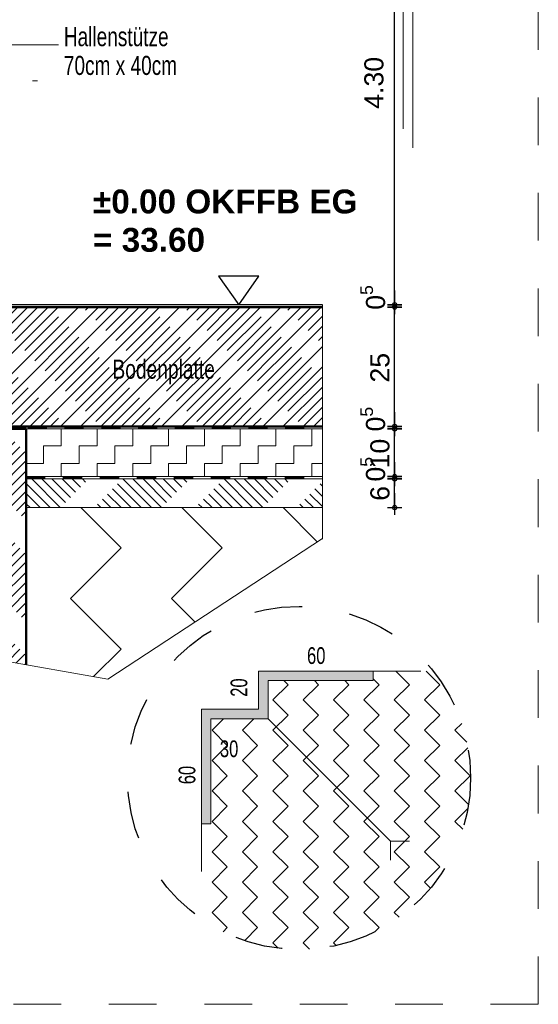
# Model space of a CAD drawing. Header units: metres. Extents: x 1333.9 to 1416.6, y -82.7 to -2.5.
# Tile 76 of 160: x 1408.5 to 1409.5, y -82.7 to -80.7. Entities that reach past the tile are written whole.
import ezdxf

# ---------------------------------------------------------------- set-up
doc = ezdxf.new("R2010")
doc.units = ezdxf.units.M
doc.header["$PDMODE"] = 65
for name, pattern in [('AUSGEZOGEN', [0]), ('PUNKT2_S9', [0.0015, 0, -0.0015]), ('STRICHLINIE2_S3', [0.055, 0.04, -0.015]), ('STRICHLINIE_S4', [0.08, 0.06, -0.02]), ('VERDECKT2_S2', [0.15, 0.1, -0.05])]:
    doc.linetypes.add(name, pattern=pattern)
doc.layers.add('XR$7$_42154', color=7, linetype='Continuous')
for name, color, linetype, lineweight in [('XR$7$Allgemein', 4, 'AUSGEZOGEN', 13), ('XR$7$Design', 4, 'AUSGEZOGEN', 13), ('XR$7$Fenster', 3, 'AUSGEZOGEN', 18), ('XR$7$Legende', 4, 'AUSGEZOGEN', 13), ('XR$7$Maßlinie 1_50', 7, 'AUSGEZOGEN', 25), ('XR$7$Muster', 4, 'AUSGEZOGEN', 13), ('XR$7$Schraffur', 4, 'AUSGEZOGEN', 13), ('XR$7$Text 1_100', 3, 'AUSGEZOGEN', 18), ('XR$7$Türen', 3, 'AUSGEZOGEN', 18), ('XR$7$Wand', 1, 'AUSGEZOGEN', 50), ('XR$7$Wand Mauerwerk tr', 42, 'AUSGEZOGEN', 18)]:
    doc.layers.add(name, color=color, linetype=linetype, lineweight=lineweight)
doc.styles.add('ARIAL', font='arial.ttf')
doc.dimstyles.new('DIMSTYLE_14', dxfattribs={"dimtxt": 0.04, "dimasz": 0.03, "dimexe": 0, "dimexo": 1e-06, "dimgap": 0.02, "dimtad": 2, "dimdec": 1, "dimlfac": 100, "dimrnd": 0.5, "dimzin": 4, "dimdsep": 46, "dimtxsty": 'ARIAL', "dimblk1": 'ALL_ML_KREIS', "dimblk2": 'ALL_ML_KREIS', "dimsah": 1, "dimcen": 0, "dimse1": 1, "dimse2": 1, "dimclrd": 7, "dimclre": 7, "dimclrt": 7, "dimadec": 0, "dimazin": 0, "dimtfac": 1, "dimtdec": 0, "dimtix": 1, "dimtmove": 2, "dimatfit": 3, "dimfxl": 0, "dimtvp": 1.2, "dimtzin": 0, "dimlwd": 0, "dimlwe": 25, "dimarcsym": 0})
doc.dimstyles.new('DIMSTYLE_15', dxfattribs={"dimtxt": 0.04, "dimasz": 0.03, "dimexe": 0, "dimexo": 1e-06, "dimgap": 0.02, "dimtad": 2, "dimdec": 1, "dimlfac": 100, "dimrnd": 0.5, "dimzin": 4, "dimdsep": 46, "dimtxsty": 'ARIAL', "dimblk1": 'ALL_ML_KREIS', "dimblk2": 'ALL_ML_KREIS', "dimsah": 1, "dimcen": 0, "dimse1": 1, "dimse2": 1, "dimclrd": 7, "dimclre": 7, "dimclrt": 7, "dimadec": 0, "dimazin": 0, "dimtfac": 1, "dimtdec": 0, "dimtix": 1, "dimtmove": 2, "dimatfit": 3, "dimfxl": 0, "dimtzin": 0, "dimlwd": 0, "dimlwe": 25, "dimarcsym": 0})
doc.dimstyles.new('DIMSTYLE_16', dxfattribs={"dimtxt": 0.03, "dimasz": 0.03, "dimexe": 0, "dimexo": 1e-06, "dimgap": 0.015, "dimtad": 2, "dimdec": 0, "dimlfac": 1000, "dimrnd": 5, "dimzin": 12, "dimdsep": 46, "dimtxsty": 'ARIAL', "dimblk1": 'ALL_ML_KREIS', "dimblk2": 'ALL_ML_KREIS', "dimsah": 1, "dimcen": 0, "dimse1": 1, "dimse2": 1, "dimclrd": 7, "dimclre": 7, "dimclrt": 7, "dimadec": 0, "dimazin": 0, "dimtfac": 1, "dimtdec": 0, "dimtix": 1, "dimtmove": 2, "dimatfit": 3, "dimfxl": 0, "dimtzin": 0, "dimlwd": 0, "dimlwe": 25, "dimarcsym": 0})

# ---------------------------------------------------------------- blocks, each defined once
blk = doc.blocks.new('NSY144')
at = {"color": 0, "linetype": 'ByBlock', "lineweight": -2}
for p, q in [((0.035, 0.05), (-0.035, 0.05)), ((-0.035, 0.05), (0, 0)), ((0, 0), (0.035, 0.05))]:
    blk.add_line(p, q, dxfattribs=at)
blk = doc.blocks.new('MUSTERELEMENT_0')
at = {"layer": 'XR$7$Design', "color": 4, "linetype": 'AUSGEZOGEN', "lineweight": 13, "transparency": 33554687}
for p, q in [((1408.314, -81.5222), (1408.3911, -81.5222)), ((1408.314, -81.5272), (1408.314, -81.5222)), ((1408.314, -81.5232), (1408.3525, -81.5232)), ((1408.314, -81.5242), (1408.3525, -81.5242)), ((1408.314, -81.5252), (1408.3525, -81.5252)), ((1408.314, -81.5262), (1408.3525, -81.5262)), ((1408.314, -81.5272), (1408.3911, -81.5272)), ((1408.3525, -81.5272), (1408.3525, -81.5222)), ((1408.3911, -81.5222), (1408.4682, -81.5222)), ((1408.3911, -81.5272), (1408.3911, -81.5222)), ((1408.3911, -81.5272), (1408.3911, -81.5222)), ((1408.3911, -81.5232), (1408.4296, -81.5232)), ((1408.3911, -81.5242), (1408.4296, -81.5242)), ((1408.3911, -81.5252), (1408.4296, -81.5252)), ((1408.3911, -81.5262), (1408.4296, -81.5262)), ((1408.3911, -81.5272), (1408.4682, -81.5272)), ((1408.4296, -81.5272), (1408.4296, -81.5222)), ((1408.4682, -81.5222), (1408.5453, -81.5222)), ((1408.4682, -81.5272), (1408.4682, -81.5222)), ((1408.4682, -81.5272), (1408.4682, -81.5222)), ((1408.4682, -81.5232), (1408.5067, -81.5232)), ((1408.4682, -81.5242), (1408.5067, -81.5242)), ((1408.4682, -81.5252), (1408.5067, -81.5252)), ((1408.4682, -81.5262), (1408.5067, -81.5262)), ((1408.4682, -81.5272), (1408.5453, -81.5272)), ((1408.5067, -81.5272), (1408.5067, -81.5222)), ((1408.5453, -81.5222), (1408.6223, -81.5222)), ((1408.5453, -81.5272), (1408.5453, -81.5222)), ((1408.5453, -81.5272), (1408.5453, -81.5222)), ((1408.5453, -81.5232), (1408.5838, -81.5232)), ((1408.5453, -81.5242), (1408.5838, -81.5242)), ((1408.5453, -81.5252), (1408.5838, -81.5252)), ((1408.5453, -81.5262), (1408.5838, -81.5262)), ((1408.5453, -81.5272), (1408.6223, -81.5272)), ((1408.5838, -81.5272), (1408.5838, -81.5222)), ((1408.6223, -81.5222), (1408.6994, -81.5222)), ((1408.6223, -81.5272), (1408.6223, -81.5222)), ((1408.6223, -81.5272), (1408.6223, -81.5222)), ((1408.6223, -81.5232), (1408.6609, -81.5232)), ((1408.6223, -81.5242), (1408.6609, -81.5242)), ((1408.6223, -81.5252), (1408.6609, -81.5252)), ((1408.6223, -81.5262), (1408.6609, -81.5262)), ((1408.6223, -81.5272), (1408.6994, -81.5272)), ((1408.6609, -81.5272), (1408.6609, -81.5222)), ((1408.6994, -81.5222), (1408.7765, -81.5222)), ((1408.6994, -81.5272), (1408.6994, -81.5222)), ((1408.6994, -81.5272), (1408.6994, -81.5222)), ((1408.6994, -81.5232), (1408.738, -81.5232)), ((1408.6994, -81.5242), (1408.738, -81.5242)), ((1408.6994, -81.5252), (1408.738, -81.5252)), ((1408.6994, -81.5262), (1408.738, -81.5262)), ((1408.6994, -81.5272), (1408.7765, -81.5272)), ((1408.738, -81.5272), (1408.738, -81.5222)), ((1408.7765, -81.5222), (1408.8536, -81.5222)), ((1408.7765, -81.5272), (1408.7765, -81.5222)), ((1408.7765, -81.5272), (1408.7765, -81.5222)), ((1408.7765, -81.5232), (1408.8151, -81.5232)), ((1408.7765, -81.5242), (1408.8151, -81.5242)), ((1408.7765, -81.5252), (1408.8151, -81.5252)), ((1408.7765, -81.5262), (1408.8151, -81.5262)), ((1408.7765, -81.5272), (1408.8536, -81.5272)), ((1408.8151, -81.5272), (1408.8151, -81.5222)), ((1408.8536, -81.5222), (1408.9307, -81.5222)), ((1408.8536, -81.5272), (1408.8536, -81.5222)), ((1408.8536, -81.5272), (1408.8536, -81.5222)), ((1408.8536, -81.5232), (1408.8921, -81.5232)), ((1408.8536, -81.5242), (1408.8921, -81.5242)), ((1408.8536, -81.5252), (1408.8921, -81.5252)), ((1408.8536, -81.5262), (1408.8921, -81.5262)), ((1408.8536, -81.5272), (1408.9307, -81.5272)), ((1408.8921, -81.5272), (1408.8921, -81.5222)), ((1408.9307, -81.5222), (1409.0078, -81.5222)), ((1408.9307, -81.5272), (1408.9307, -81.5222)), ((1408.9307, -81.5272), (1408.9307, -81.5222)), ((1408.9307, -81.5232), (1408.9692, -81.5232)), ((1408.9307, -81.5242), (1408.9692, -81.5242)), ((1408.9307, -81.5252), (1408.9692, -81.5252)), ((1408.9307, -81.5262), (1408.9692, -81.5262)), ((1408.9307, -81.5272), (1409.0078, -81.5272)), ((1408.9692, -81.5272), (1408.9692, -81.5222)), ((1409.0078, -81.5222), (1409.0849, -81.5222)), ((1409.0078, -81.5272), (1409.0078, -81.5222)), ((1409.0078, -81.5272), (1409.0078, -81.5222)), ((1409.0078, -81.5232), (1409.0463, -81.5232)), ((1409.0078, -81.5242), (1409.0463, -81.5242)), ((1409.0078, -81.5252), (1409.0463, -81.5252)), ((1409.0078, -81.5262), (1409.0463, -81.5262)), ((1409.0078, -81.5272), (1409.0849, -81.5272)), ((1409.0463, -81.5272), (1409.0463, -81.5222)), ((1409.0849, -81.5222), (1409.0849, -81.5222)), ((1409.0849, -81.5272), (1409.0849, -81.5222)), ((1409.0849, -81.5272), (1409.0849, -81.5222)), ((1409.0849, -81.5232), (1409.0849, -81.5232)), ((1409.0849, -81.5242), (1409.0849, -81.5242)), ((1409.0849, -81.5252), (1409.0849, -81.5252)), ((1409.0849, -81.5262), (1409.0849, -81.5262)), ((1409.0849, -81.5272), (1409.0849, -81.5272))]:
    blk.add_line(p, q, dxfattribs=at)
blk = doc.blocks.new('ALL_ML_KREIS')
at = {"color": 0, "linetype": 'ByBlock', "lineweight": -2}
for p, q in [((-1, 0), (0.5, 0)), ((0, -0.5), (0, 0.5))]:
    blk.add_line(p, q, dxfattribs=at)
blk.add_circle((0, 0), 0.15, dxfattribs=at)
blk = doc.blocks.new('*D280')
at = {"layer": 'DEFPOINTS', "color": 7, "linetype": 'AUSGEZOGEN', "lineweight": 25, "transparency": 33554687}
for p in [(1408.552, -80.246), (1408.552, -81.2672), (1409.2364, -81.2672)]:
    blk.add_point(p, dxfattribs=at)
at = {"layer": 'XR$7$Maßlinie 1_50', "color": 7, "linetype": 'AUSGEZOGEN', "lineweight": -2, "transparency": 33554687}
blk.add_line((1409.2364, -81.2672), (1409.2364, -80.246), dxfattribs=at)
at = {"layer": 'XR$7$Maßlinie 1_50', "color": 7, "linetype": 'AUSGEZOGEN', "lineweight": 25, "transparency": 33554687, "xscale": 0.03, "yscale": 0.03, "zscale": 0.03}
for p, rotation in [((1409.2364, -80.246), 90), ((1409.2364, -81.2672), 270)]:
    blk.add_blockref('ALL_ML_KREIS', p, dxfattribs=dict(at, rotation=rotation))
blk = doc.blocks.new('*D286')
at = {"layer": 'DEFPOINTS', "color": 7, "linetype": 'AUSGEZOGEN', "lineweight": 25, "transparency": 33554687}
for p in [(1409.0849, -81.6322), (1409.0849, -81.6922), (1409.2364, -81.6922)]:
    blk.add_point(p, dxfattribs=at)
at = {"layer": 'XR$7$Maßlinie 1_50', "color": 7, "linetype": 'AUSGEZOGEN', "lineweight": -2, "transparency": 33554687}
blk.add_line((1409.2364, -81.6922), (1409.2364, -81.6322), dxfattribs=at)
at = {"layer": 'XR$7$Maßlinie 1_50', "color": 7, "linetype": 'AUSGEZOGEN', "lineweight": 25, "transparency": 33554687, "xscale": 0.03, "yscale": 0.03, "zscale": 0.03}
for p, rotation in [((1409.2364, -81.6322), 90), ((1409.2364, -81.6922), 270)]:
    blk.add_blockref('ALL_ML_KREIS', p, dxfattribs=dict(at, rotation=rotation))
at = {"layer": 'XR$7$Maßlinie 1_50', "color": 7, "linetype": 'AUSGEZOGEN', "lineweight": 25, "transparency": 33554687, "insert": (1409.2057, -81.6625), "char_height": 0.04, "width": 0.12, "attachment_point": 5, "rotation": 90, "style": 'ARIAL'}
blk.add_mtext('\\A1;{\\A1;{6\\H0.026400;\\S^ ;}}', dxfattribs=at)
blk = doc.blocks.new('*D287')
at = {"layer": 'DEFPOINTS', "color": 7, "linetype": 'AUSGEZOGEN', "lineweight": 25, "transparency": 33554687}
for p in [(1409.0849, -81.6272), (1409.0849, -81.6322), (1409.2364, -81.6322)]:
    blk.add_point(p, dxfattribs=at)
at = {"layer": 'XR$7$Maßlinie 1_50', "color": 7, "linetype": 'AUSGEZOGEN', "lineweight": -2, "transparency": 33554687}
blk.add_line((1409.2364, -81.6322), (1409.2364, -81.6272), dxfattribs=at)
at = {"layer": 'XR$7$Maßlinie 1_50', "color": 7, "linetype": 'AUSGEZOGEN', "lineweight": 25, "transparency": 33554687, "xscale": 0.03, "yscale": 0.03, "zscale": 0.03}
for p, rotation in [((1409.2364, -81.6322), 270), ((1409.2364, -81.6272), 90)]:
    blk.add_blockref('ALL_ML_KREIS', p, dxfattribs=dict(at, rotation=rotation))
at = {"layer": 'XR$7$Maßlinie 1_50', "color": 7, "linetype": 'AUSGEZOGEN', "lineweight": 25, "transparency": 33554687, "insert": (1409.1907, -81.6119), "char_height": 0.04, "width": 0.12, "attachment_point": 5, "rotation": 90, "style": 'ARIAL'}
blk.add_mtext('\\A1;{\\A1;{0\\H0.026400;\\S5^ ;}}', dxfattribs=at)
blk = doc.blocks.new('*D288')
at = {"layer": 'DEFPOINTS', "color": 7, "linetype": 'AUSGEZOGEN', "lineweight": 25, "transparency": 33554687}
for p in [(1409.0849, -81.5272), (1409.0849, -81.6272), (1409.2364, -81.6272)]:
    blk.add_point(p, dxfattribs=at)
at = {"layer": 'XR$7$Maßlinie 1_50', "color": 7, "linetype": 'AUSGEZOGEN', "lineweight": -2, "transparency": 33554687}
blk.add_line((1409.2364, -81.6272), (1409.2364, -81.5272), dxfattribs=at)
at = {"layer": 'XR$7$Maßlinie 1_50', "color": 7, "linetype": 'AUSGEZOGEN', "lineweight": 25, "transparency": 33554687, "xscale": 0.03, "yscale": 0.03, "zscale": 0.03}
for p, rotation in [((1409.2364, -81.5272), 90), ((1409.2364, -81.6272), 270)]:
    blk.add_blockref('ALL_ML_KREIS', p, dxfattribs=dict(at, rotation=rotation))
at = {"layer": 'XR$7$Maßlinie 1_50', "color": 7, "linetype": 'AUSGEZOGEN', "lineweight": 25, "transparency": 33554687, "insert": (1409.2057, -81.579), "char_height": 0.04, "width": 0.16, "attachment_point": 5, "rotation": 90, "style": 'ARIAL'}
blk.add_mtext('\\A1;{\\A1;{10\\H0.026400;\\S^ ;}}', dxfattribs=at)
blk = doc.blocks.new('*D289')
at = {"layer": 'DEFPOINTS', "color": 7, "linetype": 'AUSGEZOGEN', "lineweight": 25, "transparency": 33554687}
for p in [(1409.0849, -81.5222), (1409.0849, -81.5272), (1409.2364, -81.5272)]:
    blk.add_point(p, dxfattribs=at)
at = {"layer": 'XR$7$Maßlinie 1_50', "color": 7, "linetype": 'AUSGEZOGEN', "lineweight": -2, "transparency": 33554687}
blk.add_line((1409.2364, -81.5272), (1409.2364, -81.5222), dxfattribs=at)
at = {"layer": 'XR$7$Maßlinie 1_50', "color": 7, "linetype": 'AUSGEZOGEN', "lineweight": 25, "transparency": 33554687, "xscale": 0.03, "yscale": 0.03, "zscale": 0.03}
for p, rotation in [((1409.2364, -81.5272), 270), ((1409.2364, -81.5222), 90)]:
    blk.add_blockref('ALL_ML_KREIS', p, dxfattribs=dict(at, rotation=rotation))
at = {"layer": 'XR$7$Maßlinie 1_50', "color": 7, "linetype": 'AUSGEZOGEN', "lineweight": 25, "transparency": 33554687, "insert": (1409.1907, -81.5069), "char_height": 0.04, "width": 0.12, "attachment_point": 5, "rotation": 90, "style": 'ARIAL'}
blk.add_mtext('\\A1;{\\A1;{0\\H0.026400;\\S5^ ;}}', dxfattribs=at)
blk = doc.blocks.new('*D290')
at = {"layer": 'DEFPOINTS', "color": 7, "linetype": 'AUSGEZOGEN', "lineweight": 25, "transparency": 33554687}
for p in [(1409.0849, -81.2722), (1409.0849, -81.5222), (1409.2364, -81.5222)]:
    blk.add_point(p, dxfattribs=at)
at = {"layer": 'XR$7$Maßlinie 1_50', "color": 7, "linetype": 'AUSGEZOGEN', "lineweight": -2, "transparency": 33554687}
blk.add_line((1409.2364, -81.5222), (1409.2364, -81.2722), dxfattribs=at)
at = {"layer": 'XR$7$Maßlinie 1_50', "color": 7, "linetype": 'AUSGEZOGEN', "lineweight": 25, "transparency": 33554687, "xscale": 0.03, "yscale": 0.03, "zscale": 0.03}
for p, rotation in [((1409.2364, -81.2722), 90), ((1409.2364, -81.5222), 270)]:
    blk.add_blockref('ALL_ML_KREIS', p, dxfattribs=dict(at, rotation=rotation))
at = {"layer": 'XR$7$Maßlinie 1_50', "color": 7, "linetype": 'AUSGEZOGEN', "lineweight": 25, "transparency": 33554687, "insert": (1409.2057, -81.3992), "char_height": 0.04, "width": 0.16, "attachment_point": 5, "rotation": 90, "style": 'ARIAL'}
blk.add_mtext('\\A1;{\\A1;{25\\H0.026400;\\S^ ;}}', dxfattribs=at)
blk = doc.blocks.new('*D291')
at = {"layer": 'DEFPOINTS', "color": 7, "linetype": 'AUSGEZOGEN', "lineweight": 25, "transparency": 33554687}
for p in [(1409.0849, -81.2672), (1409.0849, -81.2722), (1409.2364, -81.2722)]:
    blk.add_point(p, dxfattribs=at)
at = {"layer": 'XR$7$Maßlinie 1_50', "color": 7, "linetype": 'AUSGEZOGEN', "lineweight": -2, "transparency": 33554687}
blk.add_line((1409.2364, -81.2722), (1409.2364, -81.2672), dxfattribs=at)
at = {"layer": 'XR$7$Maßlinie 1_50', "color": 7, "linetype": 'AUSGEZOGEN', "lineweight": 25, "transparency": 33554687, "xscale": 0.03, "yscale": 0.03, "zscale": 0.03}
for p, rotation in [((1409.2364, -81.2722), 270), ((1409.2364, -81.2672), 90)]:
    blk.add_blockref('ALL_ML_KREIS', p, dxfattribs=dict(at, rotation=rotation))
at = {"layer": 'XR$7$Maßlinie 1_50', "color": 7, "linetype": 'AUSGEZOGEN', "lineweight": 25, "transparency": 33554687, "insert": (1409.1907, -81.2519), "char_height": 0.04, "width": 0.12, "attachment_point": 5, "rotation": 90, "style": 'ARIAL'}
blk.add_mtext('\\A1;{\\A1;{0\\H0.026400;\\S5^ ;}}', dxfattribs=at)
blk = doc.blocks.new('MUSTERELEMENT_2')
at = {"layer": 'XR$7$Design', "color": 4, "linetype": 'AUSGEZOGEN', "lineweight": 13, "transparency": 33554687}
for p, q in [((1408.464, -81.6272), (1408.5416, -81.6272)), ((1408.464, -81.6322), (1408.464, -81.6272)), ((1408.464, -81.6282), (1408.5028, -81.6282)), ((1408.464, -81.6292), (1408.5028, -81.6292)), ((1408.464, -81.6302), (1408.5028, -81.6302)), ((1408.464, -81.6312), (1408.5028, -81.6312)), ((1408.464, -81.6322), (1408.5416, -81.6322)), ((1408.5028, -81.6322), (1408.5028, -81.6272)), ((1408.5416, -81.6272), (1408.6192, -81.6272)), ((1408.5416, -81.6322), (1408.5416, -81.6272)), ((1408.5416, -81.6322), (1408.5416, -81.6272)), ((1408.5416, -81.6282), (1408.5804, -81.6282)), ((1408.5416, -81.6292), (1408.5804, -81.6292)), ((1408.5416, -81.6302), (1408.5804, -81.6302)), ((1408.5416, -81.6312), (1408.5804, -81.6312)), ((1408.5416, -81.6322), (1408.6192, -81.6322)), ((1408.5804, -81.6322), (1408.5804, -81.6272)), ((1408.6192, -81.6272), (1408.6968, -81.6272)), ((1408.6192, -81.6322), (1408.6192, -81.6272)), ((1408.6192, -81.6322), (1408.6192, -81.6272)), ((1408.6192, -81.6282), (1408.658, -81.6282)), ((1408.6192, -81.6292), (1408.658, -81.6292)), ((1408.6192, -81.6302), (1408.658, -81.6302)), ((1408.6192, -81.6312), (1408.658, -81.6312)), ((1408.6192, -81.6322), (1408.6968, -81.6322)), ((1408.658, -81.6322), (1408.658, -81.6272)), ((1408.6968, -81.6272), (1408.7744, -81.6272)), ((1408.6968, -81.6322), (1408.6968, -81.6272)), ((1408.6968, -81.6322), (1408.6968, -81.6272)), ((1408.6968, -81.6282), (1408.7356, -81.6282)), ((1408.6968, -81.6292), (1408.7356, -81.6292)), ((1408.6968, -81.6302), (1408.7356, -81.6302)), ((1408.6968, -81.6312), (1408.7356, -81.6312)), ((1408.6968, -81.6322), (1408.7744, -81.6322)), ((1408.7356, -81.6322), (1408.7356, -81.6272)), ((1408.7744, -81.6272), (1408.852, -81.6272)), ((1408.7744, -81.6322), (1408.7744, -81.6272)), ((1408.7744, -81.6322), (1408.7744, -81.6272)), ((1408.7744, -81.6282), (1408.8132, -81.6282)), ((1408.7744, -81.6292), (1408.8132, -81.6292)), ((1408.7744, -81.6302), (1408.8132, -81.6302)), ((1408.7744, -81.6312), (1408.8132, -81.6312)), ((1408.7744, -81.6322), (1408.852, -81.6322)), ((1408.8132, -81.6322), (1408.8132, -81.6272)), ((1408.852, -81.6272), (1408.9296, -81.6272)), ((1408.852, -81.6322), (1408.852, -81.6272)), ((1408.852, -81.6322), (1408.852, -81.6272)), ((1408.852, -81.6282), (1408.8908, -81.6282)), ((1408.852, -81.6292), (1408.8908, -81.6292)), ((1408.852, -81.6302), (1408.8908, -81.6302)), ((1408.852, -81.6312), (1408.8908, -81.6312)), ((1408.852, -81.6322), (1408.9296, -81.6322)), ((1408.8908, -81.6322), (1408.8908, -81.6272)), ((1408.9296, -81.6272), (1409.0072, -81.6272)), ((1408.9296, -81.6322), (1408.9296, -81.6272)), ((1408.9296, -81.6322), (1408.9296, -81.6272)), ((1408.9296, -81.6282), (1408.9684, -81.6282)), ((1408.9296, -81.6292), (1408.9684, -81.6292)), ((1408.9296, -81.6302), (1408.9684, -81.6302)), ((1408.9296, -81.6312), (1408.9684, -81.6312)), ((1408.9296, -81.6322), (1409.0072, -81.6322)), ((1408.9684, -81.6322), (1408.9684, -81.6272)), ((1409.0072, -81.6272), (1409.0849, -81.6272)), ((1409.0072, -81.6322), (1409.0072, -81.6272)), ((1409.0072, -81.6322), (1409.0072, -81.6272)), ((1409.0072, -81.6282), (1409.0461, -81.6282)), ((1409.0072, -81.6292), (1409.0461, -81.6292)), ((1409.0072, -81.6302), (1409.0461, -81.6302)), ((1409.0072, -81.6312), (1409.0461, -81.6312)), ((1409.0072, -81.6322), (1409.0849, -81.6322)), ((1409.0461, -81.6322), (1409.0461, -81.6272)), ((1409.0849, -81.6272), (1409.0849, -81.6272)), ((1409.0849, -81.6322), (1409.0849, -81.6272)), ((1409.0849, -81.6322), (1409.0849, -81.6272)), ((1409.0849, -81.6282), (1409.0849, -81.6282)), ((1409.0849, -81.6292), (1409.0849, -81.6292)), ((1409.0849, -81.6302), (1409.0849, -81.6302)), ((1409.0849, -81.6312), (1409.0849, -81.6312)), ((1409.0849, -81.6322), (1409.0849, -81.6322))]:
    blk.add_line(p, q, dxfattribs=at)

msp = doc.modelspace()

# ---------------------------------------------------------------- hatches: boundary and pattern name
at = {"layer": 'XR$7$Allgemein', "linetype": 'AUSGEZOGEN', "lineweight": 13, "transparency": 33554687}
h = msp.add_hatch(dxfattribs=at)
h.set_pattern_fill('SCHRAFFUR_10', color=4, scale=0.01, angle=90, style=0, pattern_type=2)
h.set_pattern_definition([(225, (0, 0), (0.02121320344, -0.02121320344), [0.1, -0.05]), (225, (0.010607, -0.010607), (0.02121320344, -0.02121320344), [0.1, -0.05])])
h.paths.add_polyline_path([(1408.314, -81.9947), (1408.464, -82.0213), (1408.464, -81.5272), (1408.314, -81.5272)], flags=0)
h = msp.add_hatch(dxfattribs=at)
h.set_pattern_fill('SCHRAFFUR_10', color=4, scale=0.01, style=0, pattern_type=2)
h.set_pattern_definition([(135, (0, 0), (-0.02121320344, -0.02121320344), [0.1, -0.05]), (135, (-0.010607, -0.010607), (-0.02121320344, -0.02121320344), [0.1, -0.05])])
h.paths.add_polyline_path([(1408.464, -81.6322), (1408.464, -81.6922), (1409.0849, -81.6922), (1409.0849, -81.6322)], flags=0)
at = {"layer": 'XR$7$Fenster', "linetype": 'AUSGEZOGEN', "lineweight": 13, "transparency": 33554687}
msp.add_hatch(color=253, dxfattribs=at).paths.add_polyline_path([(1409.1913, -82.0348), (1408.9513, -82.0348), (1408.9513, -82.1148), (1408.8313, -82.1148), (1408.8313, -82.3548), (1408.8513, -82.3548), (1408.8513, -82.1348), (1408.9713, -82.1348), (1408.9713, -82.0548), (1409.1913, -82.0548)])
at = {"layer": 'XR$7$Muster', "linetype": 'AUSGEZOGEN', "lineweight": 13, "transparency": 33554687}
h = msp.add_hatch(dxfattribs=at)
h.set_pattern_fill('MUSTER', color=4, scale=0.0375, angle=90, style=0, pattern_type=2)
h.set_pattern_definition([(90, (-0.075, 0.075), (-0.0375, 0.0375), [0.0375, -0.0375]), (180, (-0.075, 0.075), (-0.0375, -0.0375), [0.0375, -0.0375])])
h.paths.add_polyline_path([(1409.0849, -81.5272), (1408.464, -81.5272), (1408.464, -81.6272), (1409.0849, -81.6272)], flags=0)
h = msp.add_hatch(dxfattribs=at)
h.set_pattern_fill('MUSTER', scale=0.15, angle=315, style=0, pattern_type=2)
h.set_pattern_definition([(315, (0.42426, -9e-17), (0.212132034, -5e-17), [0.15, -0.15]), (45, (0.42426, -9e-17), (5e-17, 0.212132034), [0.15, -0.15])])
h.paths.add_polyline_path([(1408.6349, -82.0516), (1409.0849, -81.7568), (1409.0849, -81.6922), (1408.464, -81.6922), (1408.464, -82.0213)], flags=0)
h = msp.add_hatch(dxfattribs=at)
h.set_pattern_fill('MUSTER', scale=0.045, angle=315, style=0, pattern_type=2)
h.set_pattern_definition([(315, (0.12728, -3e-17), (0.0636396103, -1e-17), [0.045, -0.045]), (45, (0.12728, -3e-17), (1e-17, 0.0636396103), [0.045, -0.045])])
h.paths.add_polyline_path([(1408.8513, -82.3548), (1408.8313, -82.3548), (1408.8313, -82.554), (1408.8403, -82.5601), (1408.8563, -82.57), (1408.8729, -82.579), (1408.8899, -82.5871), (1408.9073, -82.5943), (1408.925, -82.6005), (1408.9431, -82.6059), (1408.9614, -82.6103), (1408.9799, -82.6137), (1408.9985, -82.6162), (1409.0173, -82.6177), (1409.0361, -82.6181), (1409.0549, -82.6177), (1409.0737, -82.6162), (1409.0924, -82.6137), (1409.1109, -82.6103), (1409.1292, -82.6059), (1409.1472, -82.6005), (1409.165, -82.5943), (1409.1824, -82.5871), (1409.1993, -82.579), (1409.2159, -82.57), (1409.2319, -82.5601), (1409.2474, -82.5495), (1409.2624, -82.538), (1409.2767, -82.5258), (1409.2903, -82.5128), (1409.3033, -82.4992), (1409.3155, -82.4849), (1409.327, -82.4699), (1409.3377, -82.4544), (1409.3475, -82.4384), (1409.3565, -82.4218), (1409.3646, -82.4048), (1409.3718, -82.3875), (1409.3781, -82.3697), (1409.3834, -82.3517), (1409.3878, -82.3334), (1409.3912, -82.3148), (1409.3937, -82.2962), (1409.3952, -82.2774), (1409.3957, -82.2586), (1409.3952, -82.2398), (1409.3937, -82.221), (1409.3912, -82.2024), (1409.3878, -82.1838), (1409.3834, -82.1655), (1409.3781, -82.1475), (1409.3718, -82.1298), (1409.3646, -82.1124), (1409.3565, -82.0954), (1409.3475, -82.0788), (1409.3377, -82.0628), (1409.327, -82.0473), (1409.3174, -82.0348), (1409.1913, -82.0348), (1409.1913, -82.0548), (1408.9713, -82.0548), (1408.9713, -82.1348), (1408.8513, -82.1348)], flags=0)
at = {"layer": 'XR$7$Schraffur', "linetype": 'AUSGEZOGEN', "lineweight": 13, "transparency": 33554687}
h = msp.add_hatch(dxfattribs=at)
h.set_pattern_fill('SCHRAFFUR_7', color=4, scale=0.01, style=0, pattern_type=2)
h.set_pattern_definition([(45, (0, 0), (-0.02121320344, 0.02121320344), []), (45, (-0.010607, 0.010607), (-0.02121320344, 0.02121320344), [0.1, -0.05])])
h.paths.add_polyline_path([(1408.349, -81.2722), (1408.349, -81.2922), (1408.319, -81.2922), (1408.319, -81.3472), (1408.314, -81.3472), (1408.314, -81.5222), (1409.0849, -81.5222), (1409.0849, -81.2722)], flags=0)

# ---------------------------------------------------------------- linework, layer by layer
at = {"color": 7, "linetype": 'AUSGEZOGEN', "lineweight": 18, "transparency": 33554687}
for p, q in [((1408.9513, -82.0348), (1409.1913, -82.0348)), ((1408.9513, -82.0348), (1408.9513, -82.1148)), ((1409.1913, -82.0348), (1409.1913, -82.0548)), ((1408.9713, -82.0548), (1409.1913, -82.0548)), ((1408.9713, -82.1348), (1408.9713, -82.0548)), ((1408.8313, -82.3548), (1408.8313, -82.1148)), ((1408.8313, -82.1148), (1408.9513, -82.1148)), ((1408.8513, -82.1348), (1408.8513, -82.3548)), ((1408.9713, -82.1348), (1408.8513, -82.1348)), ((1408.8513, -82.3548), (1408.8313, -82.3548))]:
    msp.add_line(p, q, dxfattribs=at)
at = {"layer": 'XR$7$_42154', "color": 7, "linetype": 'STRICHLINIE2_S3', "lineweight": 13, "transparency": 33554687}
msp.add_line((1407.6774, -80.7978), (1408.488, -80.7978), dxfattribs=at)
at = {"layer": 'XR$7$Legende', "color": 7, "linetype": 'AUSGEZOGEN', "lineweight": 18, "transparency": 33554687}
for p, q in [((1409.0849, -81.6322), (1408.464, -81.6322)), ((1409.0849, -81.6922), (1408.464, -81.6922))]:
    msp.add_line(p, q, dxfattribs=at)
at = {"layer": 'XR$7$Türen', "color": 4, "linetype": 'AUSGEZOGEN', "lineweight": 13, "transparency": 33554687}
for p, q in [((1409.0849, -81.5272), (1408.314, -81.5272)), ((1409.0849, -81.6322), (1408.464, -81.6322))]:
    msp.add_line(p, q, dxfattribs=at)
at = {"layer": 'XR$7$Wand', "color": 1, "linetype": 'AUSGEZOGEN', "lineweight": 25, "transparency": 33554687}
msp.add_line((1409.0849, -81.2672), (1408.404, -81.2672), dxfattribs=at)
at = {"layer": 'XR$7$Wand', "color": 1, "linetype": 'AUSGEZOGEN', "lineweight": 50, "transparency": 33554687}
for p, q in [((1409.0849, -81.2722), (1408.404, -81.2722)), ((1409.0849, -81.5222), (1408.314, -81.5222)), ((1408.314, -81.5272), (1408.464, -81.5272)), ((1408.464, -81.5272), (1408.464, -82.0213))]:
    msp.add_line(p, q, dxfattribs=at)
at = {"layer": 'XR$7$Wand', "color": 7, "linetype": 'PUNKT2_S9', "lineweight": 13, "transparency": 33554687}
for p, q in [((1409.0849, -81.5272), (1408.314, -81.5272)), ((1409.0849, -81.6322), (1408.464, -81.6322))]:
    msp.add_line(p, q, dxfattribs=at)
at = {"layer": 'XR$7$Wand Mauerwerk tr', "color": 7, "linetype": 'STRICHLINIE_S4', "lineweight": 18, "transparency": 33554687}
for q in [(1409.5375, -78.5559), (1406.9135, -82.7329)]:
    msp.add_line((1409.5375, -82.7329), q, dxfattribs=at)
at = {"layer": 'XR$7$Wand Mauerwerk tr', "color": 7, "linetype": 'AUSGEZOGEN', "lineweight": 13, "transparency": 33554687}
for p, q in [((1409.2745, -80.9387), (1409.2745, -80.5887)), ((1409.2545, -80.8987), (1409.2545, -80.6287)), ((1408.5315, -80.7228), (1408.3264, -80.7228)), ((1409.0849, -81.7582), (1409.0849, -81.2672)), ((1408.6349, -82.0516), (1409.0849, -81.7568)), ((1407.9079, -81.9227), (1408.6349, -82.0516)), ((1408.9713, -82.1348), (1409.2275, -82.391)), ((1409.2275, -82.391), (1409.2275, -82.431)), ((1409.2275, -82.391), (1409.2675, -82.391))]:
    msp.add_line(p, q, dxfattribs=at)
at = {"layer": 'XR$7$Wand Mauerwerk tr', "color": 4, "linetype": 'VERDECKT2_S2', "lineweight": 18, "transparency": 33554687}
for p, q in [((1409.1913, -82.0348), (1409.3175, -82.0348)), ((1408.8313, -82.3548), (1408.8313, -82.5541))]:
    msp.add_line(p, q, dxfattribs=at)
at = {"layer": 'XR$7$Wand Mauerwerk tr', "color": 4, "linetype": 'VERDECKT2_S2', "lineweight": 25, "transparency": 33554687}
msp.add_circle((1409.0361, -82.2586), 0.3595, dxfattribs=at)

# ---------------------------------------------------------------- block references
at = {"layer": 'XR$7$Design', "color": 4, "linetype": 'AUSGEZOGEN', "lineweight": 13, "transparency": 33554687}
for name in ['MUSTERELEMENT_0', 'MUSTERELEMENT_2']:
    msp.add_blockref(name, (0, 0), dxfattribs=at)
at = {"layer": 'XR$7$Wand', "color": 1, "linetype": 'AUSGEZOGEN', "lineweight": 25, "transparency": 33554687, "xscale": 1.199999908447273, "yscale": 1.199999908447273, "zscale": 1.199999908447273}
msp.add_blockref('NSY144', (1408.9095, -81.2672), dxfattribs=at)

# ---------------------------------------------------------------- texts
at = {"layer": 'XR$7$Maßlinie 1_50', "color": 7, "linetype": 'AUSGEZOGEN', "lineweight": 25, "transparency": 33554687, "insert": (1409.2134, -80.8566), "char_height": 0.04, "width": 0.12935, "attachment_point": 7, "rotation": 90, "style": 'ARIAL'}
msp.add_mtext('\\W1.00;4.30', dxfattribs=at)
at = {"layer": 'XR$7$Text 1_100', "color": 3, "linetype": 'AUSGEZOGEN', "lineweight": 18, "transparency": 33554687, "insert": (1408.543, -80.6854), "char_height": 0.04, "width": 0.252452, "attachment_point": 1, "line_spacing_factor": 0.903614, "style": 'ARIAL'}
msp.add_mtext('\\A1;{\\fArial|i0|b0;\\H0.040000;\\W0.714286;\\C3;Hallenstütze}\\P{\\fArial|i0|b0;\\H0.040000;\\W0.714286;\\C3;70cm x 40cm}\\P', dxfattribs=at)
at = {"layer": 'XR$7$Text 1_100', "color": 3, "linetype": 'AUSGEZOGEN', "lineweight": 25, "transparency": 33554687, "insert": (1408.604, -81.0258), "char_height": 0.05, "width": 0.580356, "attachment_point": 1, "line_spacing_factor": 0.963855, "style": 'ARIAL'}
msp.add_mtext('\\A1;{\\fArial|i0|b1;\\H0.050000;\\W1.000000;\\C3;±0.00 OKFFB EG}\\P{\\fArial|i0|b1;\\H0.050000;\\W1.000000;\\C3;= 33.60}\\P', dxfattribs=at)
at = {"layer": 'XR$7$Text 1_100', "color": 3, "linetype": 'AUSGEZOGEN', "lineweight": 18, "transparency": 33554687, "attachment_point": 7, "style": 'ARIAL'}
for s, insert, char_height, width in [('\\W0.72;Bodenplatte', (1408.6448, -81.4342), 0.04, 0.22864), ('\\W0.71;60', (1409.0527, -82.0203), 0.035, 0.051664), ('\\W0.71;30', (1408.8701, -82.2155), 0.035, 0.051664)]:
    msp.add_mtext(s, dxfattribs=dict(at, insert=insert, char_height=char_height, width=width))
at = {"layer": 'XR$7$Text 1_100', "color": 3, "linetype": 'AUSGEZOGEN', "lineweight": 18, "transparency": 33554687, "char_height": 0.035, "width": 0.051664, "attachment_point": 7, "rotation": 90, "style": 'ARIAL'}
for s, insert in [('\\W0.71;20', (1408.928, -82.0886)), ('\\W0.71;60', (1408.8191, -82.2719))]:
    msp.add_mtext(s, dxfattribs=dict(at, insert=insert))

# ---------------------------------------------------------------- dimensions: what is measured, and where the dimension line sits
at = {"layer": 'XR$7$Maßlinie 1_50', "color": 7, "linetype": 'AUSGEZOGEN', "lineweight": 25, "transparency": 33554687}
for base, p1, p2, dimstyle, picture, middle in [((1409.2364, -80.246), (1408.552, -81.2672), (1408.552, -80.246), 'DIMSTYLE_16', '*D280', (1409.2214, -80.7566)), ((1409.2364, -81.2672), (1409.0849, -81.2722), (1409.0849, -81.2672), 'DIMSTYLE_14', '*D291', (1409.1907, -81.2519)), ((1409.2364, -81.2722), (1409.0849, -81.5222), (1409.0849, -81.2722), 'DIMSTYLE_15', '*D290', (1409.2057, -81.3992)), ((1409.2364, -81.5222), (1409.0849, -81.5272), (1409.0849, -81.5222), 'DIMSTYLE_14', '*D289', (1409.1907, -81.5069)), ((1409.2364, -81.5272), (1409.0849, -81.6272), (1409.0849, -81.5272), 'DIMSTYLE_14', '*D288', (1409.2057, -81.579)), ((1409.2364, -81.6272), (1409.0849, -81.6322), (1409.0849, -81.6272), 'DIMSTYLE_14', '*D287', (1409.1907, -81.6119)), ((1409.2364, -81.6322), (1409.0849, -81.6922), (1409.0849, -81.6322), 'DIMSTYLE_14', '*D286', (1409.2057, -81.6625))]:
    dim = msp.add_linear_dim(base=base, p1=p1, p2=p2, angle=90, dimstyle=dimstyle, override={"dimpost": '<>', "dimclrd": 7, "dimclre": 7, "dimclrt": 7, "dimlwd": 0, "dimlwe": 25}, dxfattribs=at)
    dim.commit()
    dim.dimension.update_dxf_attribs({"geometry": picture, "text_midpoint": middle, "dimtype": 160})

doc.saveas('drawing.dxf')
